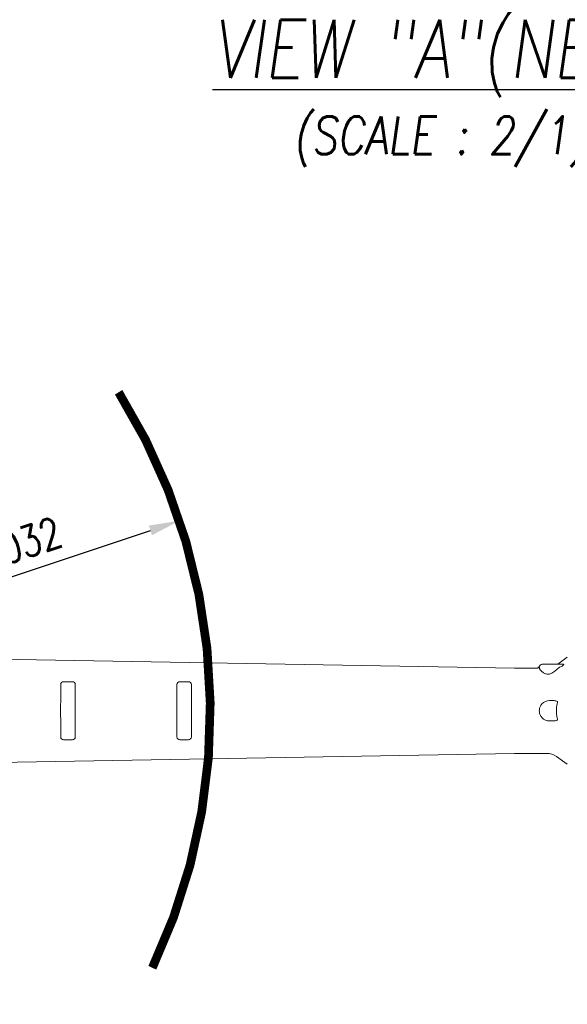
# Model space of a CAD drawing. Header units: millimetres. Extents: x 12388 to 56229, y -202 to 7369.
# Tile 24 of 88: x 15846 to 16789, y 4485 to 6181. Entities that reach past the tile are written whole.
import ezdxf

# ---------------------------------------------------------------- set-up
doc = ezdxf.new("R2010")
doc.units = ezdxf.units.MM
doc.header["$LTSCALE"] = 40
doc.layers.add('AM_5', color=3, linetype='Continuous', lineweight=25)
doc.layers.add('도면층1', color=1, linetype='Continuous')
doc.styles.add('HHI_Dims', font='simplex.shx', dxfattribs={"width": 0.8, "bigfont": 'whgtxt.shx'})
doc.styles.get("Standard").update_dxf_attribs({"font": 'romans.shx', "width": 0.8, "oblique": 8, "height": 3})
doc.dimstyles.new('HHI_Standard$4', dxfattribs={"dimtxt": 3.5, "dimasz": 3.5, "dimexe": 1, "dimexo": 1, "dimgap": 1.5, "dimtad": 1, "dimdsep": 46, "dimtxsty": 'HHI_Dims', "dimcen": 0, "dimclrd": 1, "dimclre": 1, "dimclrt": 1, "dimadec": 0, "dimazin": 2, "dimtp": 0.1, "dimtm": 0.1, "dimtfac": 0.65, "dimtmove": 2, "dimatfit": 3, "dimfxl": 1, "dimlwd": -1, "dimlwe": -1, "dimarcsym": 1})

# ---------------------------------------------------------------- blocks, each defined once
blk = doc.blocks.new('*D64')
at = {"layer": 'AM_5', "color": 1, "transparency": 16777216}
blk.add_line((15737.2, 5189.8), (16071.3, 5301.6), dxfattribs=at)
blk.add_solid([(16068.6, 5309.9), (16074.1, 5293.3), (16121.1, 5318.2)], dxfattribs=at)
at = {"layer": 'Defpoints', "color": 0, "transparency": 16777216}
for p in [(16121.1, 5318.2), (15142.4, 4991)]:
    blk.add_point(p, dxfattribs=at)
at = {"layer": 'AM_5', "color": 1, "transparency": 16777216, "insert": (15829.4, 5272.1), "char_height": 52.5, "attachment_point": 5, "rotation": 18.4884, "style": 'HHI_Dims'}
blk.add_mtext('R1032', dxfattribs=at)
blk = doc.blocks.new('top')
at = {"color": 7, "linetype": 'Continuous', "lineweight": 15}
for p, q in [((16697.955, 5064.475), (15768.042, 5080.707)), ((16745.891, 5070.968), (16758.391, 5070.968)), ((16758.391, 5070.968), (16781.682, 5070.968)), ((16789.127, 5082.982), (16772.563, 5071.384)), ((16737.418, 5064.468), (16698.828, 5064.468)), ((16737.496, 5064.461), (16737.762, 5064.467)), ((16740.891, 5065.38), (16740.891, 5065.968)), ((16767.567, 5059.058), (16775.786, 5065.968)), ((15936.891, 5040.968), (15921.891, 5040.968)), ((16136.891, 5040.968), (16121.891, 5040.968)), ((15916.891, 5035.968), (15916.891, 5012.078)), ((15941.891, 5035.968), (15941.891, 5008.096)), ((16116.891, 5035.968), (16116.891, 4945.968)), ((16141.891, 5035.968), (16141.891, 4945.968)), ((16758.391, 5008.468), (16762.34, 5008.468)), ((15916.891, 4969.858), (15916.891, 4945.968)), ((15941.891, 4973.84), (15941.891, 4945.968)), ((16744.632, 4980.255), (16745.54, 4979.089)), ((16762.34, 4973.468), (16758.391, 4973.468)), ((15921.891, 4940.968), (15936.891, 4940.968)), ((16121.891, 4940.968), (16136.891, 4940.968)), ((15768.042, 4901.228), (16697.955, 4917.46)), ((16698.828, 4917.468), (16753.227, 4917.468)), ((16770.435, 4912.042), (16789.127, 4898.954))]:
    blk.add_line(p, q, dxfattribs=at)
at = {"const_width": 15}
blk.add_lwpolyline([(16074.613, 4548.284, 0.25631867), (16016.573, 5539.431)], format="xyb", dxfattribs=at)
at = {"color": 7, "linetype": 'Continuous', "lineweight": 15, "flags": 128}
blk.add_lwpolyline([(16741.179, 5067.638), (16740.868, 5066.937), (16740.674, 5066.609)], dxfattribs=at)
at = {"color": 7, "linetype": 'Continuous', "lineweight": 15}
for centre, radius, start, end in [((16745.891, 5065.968), 5, 90, 180), ((16698.828, 5114.468), 50, 269, 270), ((15921.891, 5035.968), 5, 90, 180), ((15936.891, 5035.968), 5, 0, 90), ((16121.891, 5035.968), 5, 90, 180), ((16136.891, 5035.968), 5, 0, 90), ((16758.391, 4990.968), 17.5, 90, 137.251708), ((16758.391, 4990.968), 17.5, 222.748292, 270), ((15921.891, 4945.968), 5, 180, 270), ((15936.891, 4945.968), 5, 270, 0), ((16121.891, 4945.968), 5, 180, 270), ((16136.891, 4945.968), 5, 270, 0), ((16698.828, 4867.468), 50, 90, 91), ((16753.227, 4887.468), 30, 55, 90)]:
    blk.add_arc(centre, radius, start, end, dxfattribs=at)
for points, knots in [([(16772.745, 5071.474), (16772.744, 5071.473), (16772.743, 5071.472), (16772.582, 5071.389), (16772.221, 5071.233), (16771.609, 5071.058), (16771.029, 5070.955), (16770.677, 5070.979), (16770.601, 5070.984)], [0, 0, 0, 0, 0.124910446, 0.268796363, 0.423893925, 0.656601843, 0.926621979, 1, 1, 1, 1]), ([(16775.786, 5065.968), (16775.998, 5066.057), (16777.482, 5066.678), (16779.652, 5067.696), (16781.791, 5068.988), (16782.724, 5069.788), (16783.007, 5070.221), (16783.059, 5070.512), (16782.939, 5070.72), (16782.525, 5070.931), (16782.036, 5070.952), (16781.682, 5070.968)], [0, 0, 0, 0, 0.05642759, 0.39425846, 0.58493222, 0.68729979, 0.7441674, 0.77906696, 0.83621588, 0.88138379, 1, 1, 1, 1]), ([(16740.673, 5066.619), (16740.485, 5066.355), (16740.115, 5065.839), (16739.417, 5065.256), (16738.727, 5064.849), (16738.126, 5064.613), (16737.685, 5064.501), (16737.444, 5064.461), (16737.356, 5064.455), (16737.381, 5064.456), (16737.384, 5064.456)], [0, 0, 0, 0, 0.18211059, 0.35728425, 0.5147879, 0.64871044, 0.76271228, 0.86784858, 0.98413151, 1, 1, 1, 1]), ([(16740.891, 5065.38), (16740.951, 5064.887), (16741.071, 5063.899), (16741.957, 5062.212), (16743.285, 5060.458), (16744.977, 5058.773), (16746.947, 5057.215), (16749.131, 5055.861), (16751.594, 5054.682), (16753.448, 5054.172), (16754.375, 5053.918)], [0, 0, 0, 0, 0.13624142, 0.27258612, 0.40605014, 0.539526, 0.6555733, 0.77154197, 0.88587484, 1, 1, 1, 1]), ([(16754.375, 5053.918), (16754.777, 5053.847), (16755.925, 5053.644), (16757.319, 5053.802), (16758.223, 5054.088), (16758.391, 5054.142)], [0, 0, 0, 0, 0.30522019, 0.87074781, 1, 1, 1, 1]), ([(16758.391, 5054.142), (16759.22, 5054.395), (16761.29, 5055.027), (16764.437, 5056.619), (16766.514, 5058.237), (16767.567, 5059.058)], [0, 0, 0, 0, 0.24771117, 0.61864263, 1, 1, 1, 1]), ([(15916.891, 5012.078), (15916.826, 5007.849), (15916.718, 5000.813), (15916.576, 4990.442), (15916.713, 4980.967), (15916.884, 4973.931), (15916.891, 4970.228), (15916.891, 4969.858)], [0, 0, 0, 0, 0.30047781, 0.49999941, 0.7368458, 0.9737078, 1, 1, 1, 1]), ([(15941.891, 4973.84), (15941.922, 4977.401), (15941.972, 4983.11), (15942.041, 4994.529), (15941.955, 5002.387), (15941.891, 5008.096)], [0, 0, 0, 0, 0.31190492, 0.50000031, 1, 1, 1, 1]), ([(16745.54, 5002.846), (16744.886, 5002.121), (16744.136, 5001.289), (16743.622, 5000.302), (16743.556, 5000.176)], [0, 0, 0, 0, 0.871908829, 1, 1, 1, 1]), ([(16767.567, 5008.236), (16766.712, 5008.312), (16764.994, 5008.467), (16763.228, 5008.467), (16762.34, 5008.468)], [0, 0, 0, 0, 0.49742422, 1, 1, 1, 1]), ([(16772.146, 5005.468), (16772.199, 5005.562), (16772.305, 5005.753), (16772.343, 5006.07), (16772.262, 5006.398), (16771.998, 5006.786), (16771.109, 5007.442), (16769.554, 5007.927), (16768.198, 5008.138), (16767.567, 5008.236)], [0, 0, 0, 0, 0.0503179, 0.10105138, 0.14638948, 0.21072486, 0.32725439, 0.68669339, 1, 1, 1, 1]), ([(16772.146, 4976.468), (16771.592, 4979.191), (16770.694, 4983.596), (16770.334, 4989.812), (16770.457, 4995.017), (16771.022, 5000.265), (16771.771, 5003.729), (16772.146, 5005.468)], [0, 0, 0, 0, 0.284464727, 0.460013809, 0.636871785, 0.817776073, 1, 1, 1, 1]), ([(16743.556, 5000.176), (16743.142, 4999.459), (16742.229, 4997.878), (16741.376, 4995.199), (16740.909, 4992.27), (16740.94, 4989.357), (16741.432, 4986.486), (16742.38, 4983.807), (16743.458, 4981.69), (16744.339, 4980.613), (16744.632, 4980.255)], [0, 0, 0, 0, 0.11677642, 0.25773731, 0.39406197, 0.53422233, 0.66699633, 0.80334684, 0.93472788, 1, 1, 1, 1]), ([(16762.34, 4973.468), (16762.97, 4973.468), (16764.736, 4973.468), (16766.458, 4973.609), (16767.567, 4973.7)], [0, 0, 0, 0, 0.35644601, 1, 1, 1, 1]), ([(16767.567, 4973.7), (16768.103, 4973.78), (16769.309, 4973.961), (16770.833, 4974.4), (16771.852, 4974.991), (16772.226, 4975.468), (16772.341, 4975.796), (16772.317, 4976.156), (16772.205, 4976.36), (16772.146, 4976.468)], [0, 0, 0, 0, 0.265084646, 0.596842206, 0.778521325, 0.834794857, 0.892403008, 0.943060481, 1, 1, 1, 1])]:
    blk.add_open_spline(points, degree=3, knots=knots, dxfattribs=at)
at = {"layer": 'AM_5'}
dim = blk.add_radius_dim(center=(15142.391, 4990.968), mpoint=(16121.119, 5318.225), dimstyle='HHI_Standard$4', override={"dimscale": 15, "dimdec": 1, "dimsd1": 1, "dimtmove": 1}, dxfattribs=at)
dim.commit()
dim.dimension.update_dxf_attribs({"geometry": '*D64', "text_midpoint": (15844.822, 5225.84), "dimtype": 132})

msp = doc.modelspace()

# ---------------------------------------------------------------- linework, layer by layer
msp.add_lwpolyline([(15585.266, 631.58, 15, 15, 0.61848064), (18212.876, 1943.263, 15, 15, 0.73323034), (13147.064, 3158.481, 15, 15, 0.56609564), (14293.035, 587.972, 15, 15, -0.69043868), (15611.92, 3416.329, 15, 15, -0.23956155), (16120.611, 2018.712, 15, 15, -0.49314543), (15582.144, 1072.608, 0, 0, 0)], format="xyseb")

# ---------------------------------------------------------------- block references
msp.add_blockref('top', (0, 0))

# ---------------------------------------------------------------- texts
at = {"layer": '도면층1', "char_height": 100, "width": 1130.76268, "attachment_point": 1}
for s, insert in [('\\pi151.58;{\\LVIEW "A"(OLD)\\P\\pi280.99;\\H0.65x;\\l(SCALE : 2/1)}', (13261.305, 6181.091)), ('\\pi142.06;{\\LVIEW "A"(NEW)\\P\\pi280.99;\\H0.65x;\\l(SCALE : 2/1)}', (16036.104, 6181.091))]:
    msp.add_mtext(s, dxfattribs=dict(at, insert=insert))

doc.saveas('drawing.dxf')
